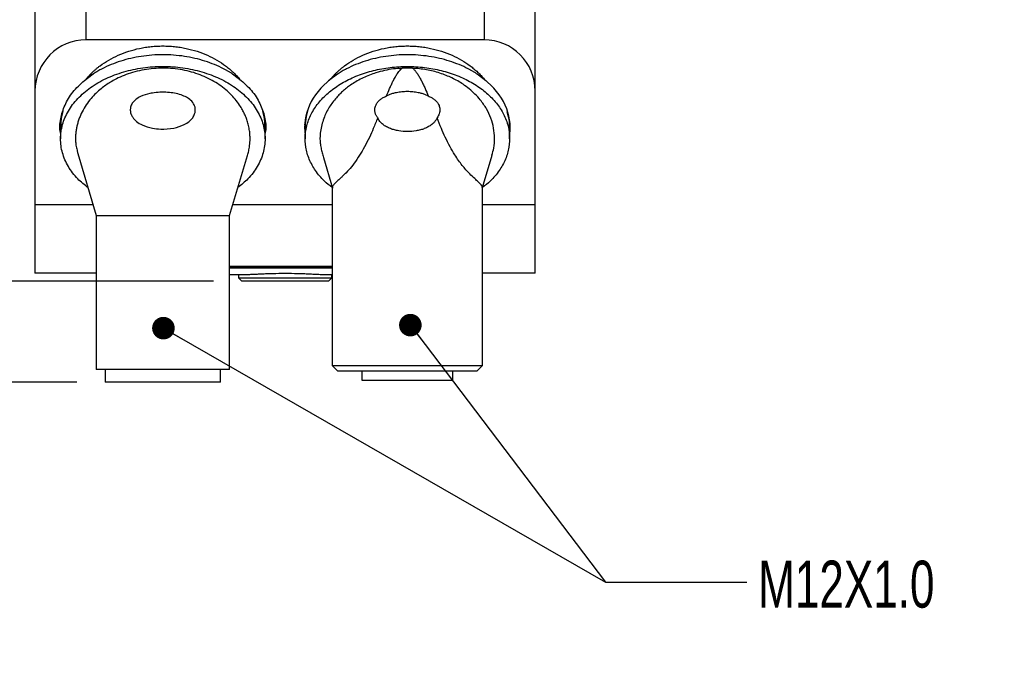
# Model space of a CAD drawing. Header units: millimetres. Extents: x 6 to 273, y 6 to 210.
# Tile 4 of 9: x 99 to 143, y 51 to 80. Entities that reach past the tile are written whole.
import ezdxf

# ---------------------------------------------------------------- set-up
doc = ezdxf.new("R2010")
doc.units = ezdxf.units.MM
doc.layers.add('DIMENSIONS', color=140, linetype='Continuous', lineweight=25)
doc.styles.add('SLDTEXTSTYLE0', font='TXT', dxfattribs={"width": 0.7})
doc.dimstyles.new('SLDDIMSTYLE0', dxfattribs={"dimtxt": 2.158008, "dimasz": 3.302, "dimexe": 0, "dimexo": 0.0625, "dimgap": 0.539502, "dimtad": 0, "dimtih": 1, "dimtoh": 1, "dimlfac": 2, "dimrnd": 1e-09, "dimzin": 12, "dimdsep": 46, "dimtxsty": 'SLDTEXTSTYLE0', "dimsah": 1, "dimcen": 0.09, "dimadec": 0, "dimazin": 3, "dimtfac": 1, "dimtofl": 0, "dimtmove": 0, "dimatfit": 3, "dimfxl": 0, "dimfrac": 2, "dimtolj": 1, "dimtzin": 12, "dimarcsym": 0})
doc.dimstyles.new('SLDDIMSTYLE1', dxfattribs={"dimtxt": 2.158008, "dimasz": 3.302, "dimexe": 0, "dimexo": 0.0625, "dimgap": 0.539502, "dimtad": 0, "dimtih": 1, "dimtoh": 1, "dimlfac": 2, "dimrnd": 1e-09, "dimzin": 12, "dimdsep": 46, "dimtxsty": 'SLDTEXTSTYLE0', "dimsah": 1, "dimcen": 0.09, "dimadec": 0, "dimazin": 3, "dimtfac": 1, "dimtmove": 0, "dimatfit": 0, "dimfxl": 0, "dimfrac": 2, "dimtolj": 1, "dimtzin": 12, "dimarcsym": 0})
doc.dimstyles.new('SLDDIMSTYLE2', dxfattribs={"dimtxt": 0.18, "dimasz": 1.016, "dimexe": 0, "dimexo": 0.0625, "dimgap": 0, "dimtad": 0, "dimtih": 1, "dimtoh": 1, "dimdec": 0, "dimrnd": 1e-09, "dimzin": 0, "dimdsep": 46, "dimtxsty": 'Standard', "dimblk1": 'DOT', "dimblk2": 'DOT', "dimsah": 1, "dimcen": 0.09, "dimadec": 0, "dimazin": 0, "dimtfac": 1.016, "dimtdec": 0, "dimtofl": 0, "dimtmove": 0, "dimatfit": 3, "dimldrblk": 'DOT', "dimfxl": 0, "dimfrac": 2, "dimtolj": 1, "dimtzin": 0, "dimarcsym": 0})

# ---------------------------------------------------------------- blocks, each defined once
blk = doc.blocks.new('_D')
at = {"layer": 'DIMENSIONS'}
for p, q in [((109.343, 110.919), (86.664, 110.919)), ((89.839, 110.919), (89.839, 94.455)), ((86.633, 90.542), (85.908, 90.542)), ((85.908, 90.542), (85.908, 87.112)), ((93.045, 90.542), (93.77, 90.542)), ((93.77, 90.542), (93.77, 87.112)), ((85.908, 87.112), (86.633, 87.112)), ((93.77, 87.112), (93.045, 87.112)), ((89.839, 67.886), (89.839, 86.629)), ((107.393, 67.886), (86.664, 67.886))]:
    blk.add_line(p, q, dxfattribs=at)
for points in [[(89.839, 110.919), (89.331, 107.617), (90.347, 107.617)], [(89.839, 67.886), (90.347, 71.188), (89.331, 71.188)]]:
    blk.add_solid(points, dxfattribs=at)
at = {"layer": 'DIMENSIONS', "char_height": 2.1167, "attachment_point": 1, "style": 'SLDTEXTSTYLE0'}
for s, insert in [('86.1', (86.633, 93.753)), ('3.39', (86.633, 89.841))]:
    blk.add_mtext(s, dxfattribs=dict(at, insert=insert))
blk = doc.blocks.new('_D_1')
at = {"layer": 'DIMENSIONS'}
for p, q in [((109.343, 110.919), (75.034, 110.919)), ((78.209, 110.919), (78.209, 94.455)), ((75.003, 90.542), (74.278, 90.542)), ((74.278, 90.542), (74.278, 87.112)), ((81.415, 90.542), (82.14, 90.542)), ((82.14, 90.542), (82.14, 87.112)), ((74.278, 87.112), (75.003, 87.112)), ((82.14, 87.112), (81.415, 87.112)), ((78.209, 63.342), (78.209, 86.629)), ((101.243, 63.342), (75.034, 63.342))]:
    blk.add_line(p, q, dxfattribs=at)
for points in [[(78.209, 110.919), (77.701, 107.617), (78.717, 107.617)], [(78.209, 63.342), (78.717, 66.644), (77.701, 66.644)]]:
    blk.add_solid(points, dxfattribs=at)
at = {"layer": 'DIMENSIONS', "char_height": 2.1167, "attachment_point": 1, "style": 'SLDTEXTSTYLE0'}
for s, insert in [('95.2', (75.003, 93.753)), ('3.75', (75.003, 89.841))]:
    blk.add_mtext(s, dxfattribs=dict(at, insert=insert))
blk = doc.blocks.new('_D_2')
at = {"layer": 'DIMENSIONS'}
for p, q in [((89.839, 67.886), (89.839, 74.236)), ((107.393, 67.886), (86.664, 67.886)), ((101.243, 63.342), (86.664, 63.342)), ((89.839, 54.447), (89.839, 63.342)), ((74.844, 54.447), (74.119, 54.447)), ((74.119, 54.447), (74.119, 51.017)), ((81.257, 54.447), (81.981, 54.447)), ((81.981, 54.447), (81.981, 51.017)), ((85.147, 54.447), (89.839, 54.447)), ((74.119, 51.017), (74.844, 51.017)), ((81.981, 51.017), (81.257, 51.017))]:
    blk.add_line(p, q, dxfattribs=at)
for points in [[(89.839, 67.886), (90.347, 71.188), (89.331, 71.188)], [(89.839, 63.342), (89.331, 60.04), (90.347, 60.04)]]:
    blk.add_solid(points, dxfattribs=at)
at = {"layer": 'DIMENSIONS', "char_height": 2.1167, "attachment_point": 1, "style": 'SLDTEXTSTYLE0'}
for s, insert in [('9.1', (75.741, 57.659)), ('0.36', (74.844, 53.746))]:
    blk.add_mtext(s, dxfattribs=dict(at, insert=insert))
blk = doc.blocks.new('_Dot')
at = {"color": 0, "linetype": 'ByBlock', "lineweight": -2}
blk.add_line((-0.5, 0), (-1, 0), dxfattribs=at)
at = {"color": 0, "linetype": 'ByBlock', "const_width": 0.5}
blk.add_lwpolyline([(-0.25, 0, 1), (0.25, 0, 1)], format="xyb", close=True, dxfattribs=at)

msp = doc.modelspace()

# ---------------------------------------------------------------- linework, layer by layer
for p, q in [((99.3634, 97.7433), (99.3634, 76.4432)), ((101.6634, 78.7433), (101.6634, 97.7433)), ((119.5634, 97.7433), (119.5634, 78.7433)), ((121.8634, 76.4432), (121.8634, 97.7433)), ((119.5634, 78.7433), (101.6634, 78.7433)), ((101.977, 77.2025), (101.5836, 76.9021)), ((108.6431, 76.9022), (108.25, 77.2023)), ((112.977, 77.2025), (112.5702, 76.8919)), ((119.642, 76.903), (119.25, 77.2023)), ((99.3634, 76.4432), (99.3634, 71.3188)), ((121.8634, 71.3188), (121.8634, 76.4432)), ((111.4884, 74.9423), (111.5134, 74.7628)), ((120.7134, 74.7628), (120.7384, 74.9423)), ((100.5063, 74.8137), (100.5134, 74.7628)), ((100.5134, 74.8236), (100.5134, 74.2933)), ((109.7134, 74.2933), (109.7134, 74.8236)), ((109.7134, 74.7628), (109.7205, 74.8137)), ((111.5134, 74.8236), (111.5134, 74.2933)), ((120.7134, 74.2933), (120.7134, 74.8236)), ((101.288, 73.6334), (102.1222, 70.8413)), ((108.1134, 70.8413), (108.9238, 73.546)), ((119.4884, 72.0928), (119.9243, 73.5477)), ((112.3346, 73.4556), (112.7499, 72.068)), ((112.7384, 72.105), (112.7384, 64.0913)), ((119.4884, 64.0913), (119.4884, 72.106)), ((99.3634, 71.3188), (99.3634, 68.2433)), ((101.9795, 71.3188), (99.3634, 71.3188)), ((112.7384, 71.3188), (108.2565, 71.3188)), ((121.8634, 71.3188), (119.4884, 71.3188)), ((121.8634, 68.2433), (121.8634, 71.3188)), ((102.1134, 70.8421), (102.1134, 63.9168)), ((108.1134, 63.9168), (108.1134, 70.8413)), ((102.1134, 68.2433), (99.3634, 68.2433)), ((108.1134, 68.5667), (112.7384, 68.5667)), ((108.1134, 68.5525), (112.7384, 68.5525)), ((112.7384, 68.4699), (108.1134, 68.4699)), ((121.8634, 68.2433), (119.4884, 68.2433)), ((108.1134, 68.1863), (108.7605, 68.1863)), ((108.5134, 68.1863), (108.5134, 68.0363)), ((108.5134, 68.0363), (108.6634, 67.8863)), ((108.5134, 68.0363), (112.7134, 68.0363)), ((112.4663, 68.1863), (112.7384, 68.1863)), ((112.5634, 67.8863), (112.7134, 68.0363)), ((112.7134, 68.0363), (112.7134, 68.1863)), ((102.5134, 63.9168), (102.5134, 63.3418)), ((107.7134, 63.3418), (107.7134, 63.9168)), ((112.7384, 64.0913), (112.9884, 63.8413)), ((112.7384, 64.0913), (119.4884, 64.0913)), ((114.0634, 63.8413), (114.0634, 63.4413)), ((118.1634, 63.4413), (118.1634, 63.8413)), ((119.2384, 63.8413), (119.4884, 64.0913))]:
    msp.add_line(p, q)
for centre, major_axis, ratio, start_param, end_param in [((101.6634, 76.4432), (0, 2.3001), 0.9999674, 0, 1.5707963), ((119.5634, 76.4432), (0, 2.3001), 0.9999674, 4.712389, 6.2831853), ((116.1134, 74.8007), (4.625, 0), 0.7071183, 2.4142329, 3.2456146), ((116.1134, 74.8007), (4.625, 0), 0.7071183, 6.1791634, 7.010614)]:
    msp.add_ellipse(centre, major_axis=major_axis, ratio=ratio, start_param=start_param, end_param=end_param)
for points, knots in [([(101.6588, 76.9752), (101.685, 77.0063), (101.7374, 77.0682), (101.821, 77.1585), (101.9079, 77.2466), (101.9986, 77.3322), (102.093, 77.4155), (102.191, 77.4963), (102.3791, 77.6416), (102.6741, 77.8373), (103.1048, 78.0578), (103.5705, 78.236), (103.9858, 78.3454), (104.3274, 78.408), (104.5878, 78.4416), (104.85, 78.4627), (105.0255, 78.4653), (105.1134, 78.4666)], [0, 0, 0, 0, 0.0362223, 0.0722324, 0.1080676, 0.1437658, 0.1793653, 0.2149047, 0.2504227, 0.3766195, 0.5005597, 0.6260225, 0.7504505, 0.8133551, 0.8756986, 0.9378045, 1, 1, 1, 1]), ([(105.1134, 78.4666), (105.1575, 78.4663), (105.2456, 78.4656), (105.3775, 78.4603), (105.509, 78.4519), (105.6401, 78.4399), (105.7708, 78.4247), (105.901, 78.406), (106.0309, 78.3839), (106.2864, 78.3336), (106.6611, 78.2344), (107.1267, 78.0557), (107.5569, 77.8347), (107.8781, 77.6211), (108.1132, 77.4349), (108.2766, 77.289), (108.4297, 77.1362), (108.5216, 77.0292), (108.5678, 76.9754)], [0, 0, 0, 0, 0.0312268, 0.0623973, 0.0935528, 0.1247347, 0.1559843, 0.1873425, 0.2188501, 0.2505468, 0.3751938, 0.5011338, 0.6246927, 0.7507453, 0.8125896, 0.8746112, 0.9370144, 1, 1, 1, 1]), ([(112.6588, 76.9752), (112.685, 77.0063), (112.7373, 77.0681), (112.8208, 77.1584), (112.9077, 77.2463), (112.9983, 77.3319), (113.0926, 77.4151), (113.1905, 77.4959), (113.3784, 77.641), (113.6729, 77.8365), (114.1031, 78.057), (114.5686, 78.2353), (114.9841, 78.345), (115.3259, 78.4078), (115.5868, 78.4415), (115.8495, 78.4627), (116.0254, 78.4653), (116.1134, 78.4666)], [0, 0, 0, 0, 0.0361921, 0.0721725, 0.10797839, 0.14364755, 0.17921815, 0.2147287, 0.25021791, 0.37624165, 0.50001632, 0.62552274, 0.74999305, 0.81301434, 0.87547183, 0.93769074, 1, 1, 1, 1]), ([(116.1134, 78.4666), (116.1575, 78.4663), (116.2457, 78.4656), (116.3778, 78.4603), (116.5095, 78.4518), (116.6407, 78.4399), (116.7716, 78.4245), (116.902, 78.4058), (117.032, 78.3837), (117.2873, 78.3334), (117.6614, 78.2343), (118.1259, 78.056), (118.5548, 77.8359), (118.8755, 77.6229), (119.1109, 77.4368), (119.2752, 77.2904), (119.4291, 77.137), (119.5214, 77.0294), (119.5678, 76.9754)], [0, 0, 0, 0, 0.0312649, 0.0624733, 0.0936666, 0.1248863, 0.1561739, 0.1875705, 0.2191168, 0.2508531, 0.3752781, 0.5009924, 0.6240678, 0.74962, 0.8117414, 0.8740409, 0.936726, 1, 1, 1, 1]), ([(108.5678, 76.9752), (108.5366, 76.9995), (108.4744, 77.0481), (108.3771, 77.1184), (108.2772, 77.1867), (108.1742, 77.2528), (108.0683, 77.3169), (107.9594, 77.3787), (107.7552, 77.4879), (107.4439, 77.6324), (107.0099, 77.79), (106.5547, 77.9144), (105.9267, 78.0339), (105.1132, 78.0956), (104.2999, 78.0338), (103.6719, 77.9143), (103.2167, 77.7899), (102.7827, 77.6323), (102.4422, 77.4742), (102.1845, 77.3333), (101.9998, 77.2207), (101.8234, 77.1019), (101.7137, 77.0173), (101.6588, 76.975)], [0, 0, 0, 0, 0.0178499, 0.0356792, 0.053504, 0.0713408, 0.0892059, 0.1071153, 0.1250852, 0.1877007, 0.2501169, 0.3124996, 0.3751482, 0.500005, 0.6248617, 0.6874755, 0.749893, 0.812275, 0.8749246, 0.9063165, 0.9375683, 0.968767, 1, 1, 1, 1]), ([(119.5678, 76.9752), (119.5366, 76.9995), (119.4744, 77.0481), (119.3771, 77.1184), (119.2772, 77.1867), (119.1742, 77.2528), (119.0683, 77.3169), (118.9594, 77.3787), (118.7552, 77.4879), (118.4439, 77.6324), (118.0099, 77.79), (117.5547, 77.9144), (116.9267, 78.0339), (116.1132, 78.0956), (115.2999, 78.0338), (114.6719, 77.9143), (114.2167, 77.7899), (113.7827, 77.6323), (113.4422, 77.4742), (113.1845, 77.3333), (112.9998, 77.2207), (112.8234, 77.1019), (112.7137, 77.0173), (112.6588, 76.975)], [0, 0, 0, 0, 0.0178499, 0.0356792, 0.053504, 0.0713408, 0.0892059, 0.1071153, 0.1250852, 0.1877007, 0.2501169, 0.3124996, 0.3751482, 0.500005, 0.6248617, 0.6874755, 0.749893, 0.812275, 0.8749246, 0.9063165, 0.9375683, 0.968767, 1, 1, 1, 1]), ([(101.7494, 72.0892), (101.5885, 72.2178), (101.2278, 72.5059), (100.8386, 73.0421), (100.572, 73.6542), (100.4839, 74.2934), (100.5726, 74.9319), (100.8362, 75.5461), (101.264, 76.112), (101.8397, 76.6081), (102.5413, 77.0152), (103.3417, 77.3178), (104.2102, 77.504), (105.1134, 77.5669), (106.0166, 77.504), (106.8851, 77.3178), (107.6855, 77.0152), (108.387, 76.6081), (108.9628, 76.112), (109.3906, 75.5461), (109.6541, 74.9319), (109.7429, 74.2934), (109.6548, 73.6542), (109.3881, 73.0421), (109.0026, 72.5102), (108.6469, 72.2256), (108.4908, 72.1007)], [0, 0, 0, 0, 0.0341452, 0.0765405, 0.1189359, 0.1613313, 0.2037267, 0.2461221, 0.2885175, 0.3309129, 0.3733083, 0.4157037, 0.4580991, 0.5004945, 0.5428899, 0.5852853, 0.6276806, 0.670076, 0.7124714, 0.7548668, 0.7972622, 0.8396576, 0.882053, 0.9244484, 0.9668438, 1, 1, 1, 1]), ([(112.7384, 72.0975), (112.6158, 72.1925), (112.3186, 72.423), (111.9665, 72.8547), (111.6804, 73.3667), (111.524, 73.9072), (111.4973, 74.4582), (111.6023, 75.0046), (111.8356, 75.5308), (112.1907, 76.0217), (112.6575, 76.4634), (113.2227, 76.8434), (113.8701, 77.1507), (114.5814, 77.3767), (115.3363, 77.515), (116.1134, 77.5615), (116.8904, 77.515), (117.6453, 77.3767), (118.3567, 77.1507), (119.0041, 76.8434), (119.5693, 76.4634), (120.0361, 76.0217), (120.3912, 75.5308), (120.6245, 75.0046), (120.7295, 74.4582), (120.7028, 73.9072), (120.5464, 73.3667), (120.2603, 72.8547), (119.9082, 72.423), (119.611, 72.1925), (119.4884, 72.0975)], [0, 0, 0, 0, 0.0256097, 0.0621013, 0.0985928, 0.1350844, 0.171576, 0.2080675, 0.2445591, 0.2810506, 0.3175422, 0.3540338, 0.3905253, 0.4270169, 0.4635084, 0.5, 0.5364916, 0.5729831, 0.6094747, 0.6459662, 0.6824578, 0.7189494, 0.7554409, 0.7919325, 0.828424, 0.8649156, 0.9014072, 0.9378987, 0.9743903, 1, 1, 1, 1]), ([(108.9219, 73.5466), (108.9321, 73.5789), (108.9638, 73.6788), (108.9943, 73.8281), (109.0194, 73.9931), (109.0327, 74.1379), (109.0389, 74.3001), (109.0337, 74.4926), (109.008, 74.7147), (108.9603, 74.9392), (108.8957, 75.1523), (108.8174, 75.353), (108.7227, 75.549), (108.5952, 75.7689), (108.4263, 76.0082), (108.2035, 76.2632), (107.9466, 76.5026), (107.6539, 76.7244), (107.3324, 76.9231), (106.9819, 77.0966), (106.6066, 77.2404), (106.2052, 77.3521), (105.7853, 77.4291), (105.3524, 77.4691), (104.916, 77.4712), (104.4825, 77.4347), (104.0581, 77.3611), (103.6572, 77.2525), (103.2818, 77.1124), (102.9691, 76.9614), (102.7059, 76.8083), (102.488, 76.6611), (102.2641, 76.4862), (102.0405, 76.2799), (101.8146, 76.0265), (101.6108, 75.7424), (101.4659, 75.4778), (101.3701, 75.2559), (101.3085, 75.0815), (101.2609, 74.911), (101.2267, 74.739), (101.198, 74.5659), (101.1807, 74.3854), (101.1812, 74.1987), (101.2062, 73.9944), (101.2445, 73.8045), (101.2759, 73.6801), (101.2877, 73.6333)], [0, 0, 0, 0, 0.00920257, 0.02850449, 0.04194914, 0.05539354, 0.06885828, 0.08712883, 0.10895254, 0.13082205, 0.15028825, 0.16957757, 0.18875739, 0.20789623, 0.23569086, 0.26310435, 0.29122444, 0.3191947, 0.34739976, 0.37512601, 0.40325261, 0.43120102, 0.45982945, 0.48841687, 0.51692443, 0.54550858, 0.57411134, 0.60272017, 0.62978843, 0.65748656, 0.67709088, 0.69681576, 0.71676688, 0.74268543, 0.76907808, 0.8000307, 0.83121033, 0.84792957, 0.86458276, 0.88121367, 0.89628974, 0.91293707, 0.92971534, 0.9466138, 0.96483806, 0.98674317, 1, 1, 1, 1]), ([(115.8783, 77.4671), (115.7468, 77.4574), (115.4803, 77.4378), (115.0856, 77.366), (114.7258, 77.271), (114.4053, 77.159), (114.1241, 77.0382), (113.8572, 76.8997), (113.6227, 76.7549), (113.4178, 76.6078), (113.2397, 76.4617), (113.0721, 76.305), (112.9062, 76.1283), (112.7464, 75.9313), (112.5935, 75.7064), (112.4595, 75.4651), (112.3452, 75.198), (112.2574, 74.9139), (112.2044, 74.6177), (112.175, 74.3463), (112.1915, 74.0992), (112.2283, 73.8793), (112.2786, 73.6643), (112.3162, 73.5246), (112.3348, 73.4556)], [0, 0, 0, 0, 0.0522577, 0.1059352, 0.1607376, 0.2040085, 0.2472434, 0.2907708, 0.3349124, 0.3703118, 0.4062247, 0.4428031, 0.4801914, 0.5248646, 0.569826, 0.6197543, 0.6697595, 0.7259276, 0.7822451, 0.8367834, 0.8780481, 0.9204222, 0.9607083, 1, 1, 1, 1]), ([(115.1734, 76.2178), (115.2193, 76.3288), (115.2897, 76.4989), (115.3892, 76.7179), (115.4699, 76.8847), (115.5526, 77.0409), (115.6326, 77.1746), (115.702, 77.2756), (115.761, 77.3509), (115.8184, 77.4149), (115.8591, 77.4504), (115.8783, 77.4671)], [0, 0, 0, 0, 0.2497901, 0.3826823, 0.4992719, 0.6344157, 0.7491838, 0.8222671, 0.8882552, 0.947386, 1, 1, 1, 1]), ([(116.3485, 77.4671), (116.3172, 77.469), (116.2546, 77.4729), (116.1605, 77.4754), (116.0663, 77.4754), (115.9722, 77.4729), (115.9096, 77.469), (115.8783, 77.4671)], [0, 0, 0, 0, 0.200155, 0.40007752, 0.59992248, 0.799845, 1, 1, 1, 1]), ([(119.9172, 73.5497), (119.9488, 73.6584), (120.0232, 73.9143), (120.0475, 74.3263), (120.0062, 74.7752), (119.8827, 75.217), (119.6834, 75.6431), (119.4336, 76.0058), (119.1652, 76.3024), (118.9045, 76.5365), (118.5676, 76.7858), (118.1348, 77.0349), (117.5781, 77.2567), (116.9789, 77.4121), (116.5568, 77.4489), (116.3485, 77.4671)], [0, 0, 0, 0, 0.0631831, 0.1487788, 0.2340566, 0.3192398, 0.4047374, 0.4892692, 0.5484978, 0.6051789, 0.6588808, 0.7448432, 0.8290109, 0.9155942, 1, 1, 1, 1]), ([(116.3485, 77.4671), (116.3611, 77.4563), (116.3875, 77.434), (116.4254, 77.3956), (116.4641, 77.3521), (116.5033, 77.3033), (116.5429, 77.2493), (116.5999, 77.165), (116.6742, 77.0409), (116.757, 76.8844), (116.8379, 76.7174), (116.9373, 76.4986), (117.0075, 76.3287), (117.0534, 76.2178)], [0, 0, 0, 0, 0.0343517, 0.0715332, 0.1116648, 0.1548407, 0.201135, 0.2506065, 0.3655675, 0.5010084, 0.6177765, 0.750619, 1, 1, 1, 1]), ([(100.5134, 74.5433), (100.5066, 74.5729), (100.4522, 74.8118), (100.5167, 75.2714), (100.721, 75.8905), (101.0986, 76.4756), (101.4721, 76.8086), (101.6588, 76.9751)], [0, 0, 0, 0, 0.0341261, 0.2755946, 0.5170631, 0.7585315, 1, 1, 1, 1]), ([(108.5677, 76.9753), (108.7545, 76.8088), (109.128, 76.4758), (109.5057, 75.8906), (109.71, 75.2716), (109.7746, 74.8119), (109.7201, 74.5729), (109.7134, 74.5433)], [0, 0, 0, 0, 0.2414636, 0.4829272, 0.7243908, 0.9658544, 1, 1, 1, 1]), ([(103.6531, 75.5428), (103.6516, 75.5588), (103.6496, 75.5896), (103.6518, 75.645), (103.6633, 75.7157), (103.6915, 75.8013), (103.759, 75.9254), (103.895, 76.0698), (104.1602, 76.2276), (104.4237, 76.3085), (104.8294, 76.3831), (105.3101, 76.4012), (105.8314, 76.313), (106.1723, 76.1701), (106.3827, 76.027), (106.5179, 75.8582), (106.5737, 75.6863), (106.5808, 75.5472), (106.5477, 75.3922), (106.4557, 75.2231), (106.2961, 75.0596), (106.016, 74.8854), (105.5832, 74.7502), (105.0911, 74.7152), (104.6075, 74.7654), (104.2347, 74.8749), (103.9352, 75.0524), (103.7883, 75.2048), (103.7183, 75.3228), (103.6916, 75.3773), (103.6753, 75.4188), (103.6659, 75.4372), (103.6636, 75.4528), (103.6609, 75.4749), (103.6572, 75.506), (103.6542, 75.5319), (103.6531, 75.5428)], [0, 0, 0, 0, 0.0064494, 0.0124147, 0.022349, 0.035341, 0.0489002, 0.080049, 0.1160522, 0.1756509, 0.1914614, 0.2834601, 0.3669119, 0.4030881, 0.4347315, 0.4716822, 0.4898477, 0.5074787, 0.5272239, 0.5528863, 0.5844519, 0.6198518, 0.6876237, 0.7671107, 0.8164792, 0.8832828, 0.9234362, 0.9586704, 0.9684544, 0.979174, 0.9831803, 0.9865699, 0.9874052, 0.9894876, 0.9955629, 1, 1, 1, 1]), ([(114.78, 75.2276), (114.7691, 75.2428), (114.7476, 75.2727), (114.7201, 75.3198), (114.6968, 75.3677), (114.6782, 75.4166), (114.6641, 75.4663), (114.6481, 75.5514), (114.6485, 75.677), (114.6988, 75.8264), (114.7867, 75.9578), (114.8989, 76.063), (115.0299, 76.1515), (115.1242, 76.1951), (115.1734, 76.2178)], [0, 0, 0, 0, 0.0444634, 0.0874739, 0.1292996, 0.1702405, 0.2106255, 0.2508067, 0.3737234, 0.5005818, 0.6195724, 0.7504294, 0.8699969, 1, 1, 1, 1]), ([(115.1734, 76.2178), (115.1955, 76.2295), (115.24, 76.2533), (115.3104, 76.2846), (115.3842, 76.3132), (115.4616, 76.3387), (115.5426, 76.3612), (115.6758, 76.392), (115.866, 76.4208), (116.113, 76.4325), (116.3603, 76.4209), (116.5789, 76.3878), (116.7637, 76.3409), (116.9161, 76.2879), (117.0083, 76.2408), (117.0534, 76.2178)], [0, 0, 0, 0, 0.0392314, 0.0793329, 0.1204099, 0.1625602, 0.2058746, 0.2504366, 0.3732362, 0.4997449, 0.6265936, 0.7497657, 0.8375643, 0.9207245, 1, 1, 1, 1]), ([(117.0534, 76.2178), (117.0787, 76.2065), (117.1283, 76.1845), (117.1983, 76.1468), (117.263, 76.1066), (117.3467, 76.0456), (117.4402, 75.9576), (117.5279, 75.8265), (117.5783, 75.677), (117.5788, 75.534), (117.5504, 75.4152), (117.5084, 75.3169), (117.4677, 75.2579), (117.4468, 75.2276)], [0, 0, 0, 0, 0.0665847, 0.1303211, 0.1914426, 0.2502178, 0.3807027, 0.4994529, 0.6264226, 0.7495104, 0.829943, 0.912603, 1, 1, 1, 1]), ([(100.6209, 75.5129), (100.5786, 75.3629), (100.5143, 75.1348), (100.5232, 74.903), (100.5263, 74.8236)], [0, 0, 0, 0, 0.6577814, 1, 1, 1, 1]), ([(109.7005, 74.8236), (109.7036, 74.903), (109.7125, 75.1348), (109.6482, 75.3629), (109.6059, 75.5129)], [0, 0, 0, 0, 0.3422062, 1, 1, 1, 1]), ([(111.6241, 75.5279), (111.5802, 75.3729), (111.5143, 75.1399), (111.5233, 74.903), (111.5263, 74.8236)], [0, 0, 0, 0, 0.6651059, 1, 1, 1, 1]), ([(120.7005, 74.8236), (120.7036, 74.903), (120.7125, 75.13), (120.6497, 75.3534), (120.6089, 75.4987)], [0, 0, 0, 0, 0.349454, 1, 1, 1, 1]), ([(114.78, 75.2276), (114.7151, 75.0687), (114.5947, 74.774), (114.3982, 74.3366), (114.1935, 73.9325), (113.9639, 73.5379), (113.723, 73.1867), (113.5148, 72.9333), (113.3562, 72.764), (113.241, 72.6487), (113.1301, 72.5432), (113.0063, 72.4286), (112.8796, 72.313), (112.7934, 72.2235), (112.7523, 72.16), (112.7371, 72.1253), (112.7399, 72.1087), (112.7406, 72.105)], [0, 0, 0, 0, 0.0980743, 0.1819213, 0.2766433, 0.3631694, 0.4562884, 0.5447844, 0.5880105, 0.6325873, 0.6786982, 0.7265088, 0.8038095, 0.889993, 0.9365646, 0.9854869, 1, 1, 1, 1]), ([(117.4468, 75.2276), (117.4377, 75.2093), (117.4194, 75.1725), (117.3863, 75.1201), (117.3489, 75.0697), (117.3067, 75.0214), (117.2599, 74.9751), (117.1797, 74.9065), (117.0546, 74.8237), (116.8818, 74.7447), (116.6954, 74.6855), (116.4419, 74.6329), (116.1134, 74.6081), (115.785, 74.6329), (115.5312, 74.6855), (115.345, 74.7447), (115.1723, 74.8237), (115.0381, 74.9125), (114.9429, 74.9965), (114.8777, 75.0685), (114.8223, 75.1448), (114.794, 75.2002), (114.78, 75.2276)], [0, 0, 0, 0, 0.0198577, 0.0399679, 0.0604627, 0.081467, 0.103097, 0.1254589, 0.1857434, 0.2505832, 0.3114917, 0.3756396, 0.4998944, 0.6245409, 0.6885976, 0.7494502, 0.8142278, 0.8744857, 0.9077615, 0.9395089, 0.9701122, 1, 1, 1, 1]), ([(119.4825, 72.106), (119.4844, 72.1099), (119.4976, 72.1369), (119.4563, 72.1919), (119.3937, 72.2649), (119.3345, 72.3233), (119.2675, 72.3857), (119.1568, 72.4873), (118.9866, 72.6452), (118.7713, 72.8655), (118.5805, 73.0924), (118.4143, 73.3157), (118.2292, 73.595), (118.027, 73.9443), (117.8247, 74.3448), (117.6303, 74.7781), (117.5111, 75.0702), (117.4468, 75.2276)], [0, 0, 0, 0, 0.01614823, 0.11186846, 0.15626056, 0.19837094, 0.23824917, 0.27595365, 0.37018551, 0.45826745, 0.51691447, 0.57744082, 0.64037059, 0.7260045, 0.81971188, 0.9028321, 1, 1, 1, 1]), ([(102.1155, 70.842), (102.116, 70.842), (102.1184, 70.8418), (102.1464, 70.8417), (102.2316, 70.8416), (102.3826, 70.8415), (102.5744, 70.8414), (102.7721, 70.8414), (103.022, 70.8414), (103.3287, 70.8413), (103.6948, 70.8413), (104.1197, 70.8413), (104.599, 70.8413), (104.9385, 70.8413), (105.1134, 70.8413)], [0, 0, 0, 0, 0.0174893, 0.0784337, 0.1658394, 0.2796698, 0.3465681, 0.4200829, 0.5002124, 0.5869545, 0.6803068, 0.7802669, 0.8868322, 1, 1, 1, 1]), ([(105.1134, 70.8413), (105.5061, 70.8413), (105.8986, 70.8413), (106.6242, 70.8413), (106.957, 70.8413), (107.5124, 70.8413), (107.7347, 70.8413), (108.0353, 70.8413), (108.1134, 70.8413), (108.1134, 70.8413)], [0.25, 0.25, 0.25, 0.25, 0.3125, 0.3125, 0.375, 0.375, 0.4375, 0.4375, 0.5, 0.5, 0.5, 0.5]), ([(108.7605, 68.1863), (108.7763, 68.1864), (108.8077, 68.1865), (108.8592, 68.1875), (108.9139, 68.189), (108.972, 68.1909), (109.0334, 68.1933), (109.1408, 68.1979), (109.3048, 68.2057), (109.5384, 68.2168), (109.7906, 68.2274), (110.1451, 68.2389), (110.6141, 68.2456), (111.0833, 68.2388), (111.4383, 68.2273), (111.6906, 68.2167), (111.9241, 68.2056), (112.1111, 68.1967), (112.2572, 68.1907), (112.3705, 68.1871), (112.4343, 68.1866), (112.4663, 68.1863)], [0, 0, 0, 0, 0.0209699, 0.0418633, 0.0627213, 0.083585, 0.1044957, 0.1254944, 0.1880562, 0.2506268, 0.3131288, 0.3755917, 0.5001013, 0.6248564, 0.6874048, 0.7500143, 0.812558, 0.8751135, 0.9168152, 0.9583356, 1, 1, 1, 1]), ([(112.5634, 67.8863), (112.5634, 67.8863), (112.5126, 67.8863), (112.3173, 67.8863), (112.1727, 67.8863), (111.8118, 67.8863), (111.5954, 67.8863), (111.1238, 67.8863), (110.8686, 67.8863), (110.3581, 67.8863), (110.103, 67.8863), (109.6313, 67.8863), (109.415, 67.8863), (109.054, 67.8863), (108.9095, 67.8863), (108.7141, 67.8863), (108.6634, 67.8863), (108.6634, 67.8863)], [0, 0, 0, 0, 0.125, 0.125, 0.25, 0.25, 0.375, 0.375, 0.5, 0.5, 0.625, 0.625, 0.75, 0.75, 0.875, 0.875, 1, 1, 1, 1]), ([(108.1134, 63.9168), (108.1134, 63.9168), (108.0353, 63.9168), (107.7347, 63.9168), (107.5124, 63.9168), (106.957, 63.9168), (106.6242, 63.9168), (105.8986, 63.9168), (105.5061, 63.9168), (104.7207, 63.9168), (104.3281, 63.9168), (103.6025, 63.9168), (103.2697, 63.9168), (102.7144, 63.9168), (102.492, 63.9168), (102.1915, 63.9168), (102.1134, 63.9168), (102.1134, 63.9168)], [0, 0, 0, 0, 0.125, 0.125, 0.25, 0.25, 0.375, 0.375, 0.5, 0.5, 0.625, 0.625, 0.75, 0.75, 0.875, 0.875, 1, 1, 1, 1]), ([(119.2384, 63.8413), (119.2384, 63.8413), (119.1571, 63.8413), (118.844, 63.8413), (118.6123, 63.8413), (118.0338, 63.8413), (117.6872, 63.8413), (116.9314, 63.8413), (116.5225, 63.8413), (115.7043, 63.8413), (115.2954, 63.8413), (114.5396, 63.8413), (114.1929, 63.8413), (113.6144, 63.8413), (113.3828, 63.8413), (113.0697, 63.8413), (112.9884, 63.8413), (112.9884, 63.8413)], [0, 0, 0, 0, 0.125, 0.125, 0.25, 0.25, 0.375, 0.375, 0.5, 0.5, 0.625, 0.625, 0.75, 0.75, 0.875, 0.875, 1, 1, 1, 1]), ([(107.7134, 63.3418), (107.7134, 63.3418), (107.6457, 63.3418), (107.3852, 63.3418), (107.1925, 63.3418), (106.7112, 63.3418), (106.4228, 63.3418), (105.7939, 63.3418), (105.4537, 63.3418), (104.773, 63.3418), (104.4328, 63.3418), (103.804, 63.3418), (103.5156, 63.3418), (103.0343, 63.3418), (102.8415, 63.3418), (102.5811, 63.3418), (102.5134, 63.3418), (102.5134, 63.3418)], [0, 0, 0, 0, 0.125, 0.125, 0.25, 0.25, 0.375, 0.375, 0.5, 0.5, 0.625, 0.625, 0.75, 0.75, 0.875, 0.875, 1, 1, 1, 1]), ([(114.0768, 63.4413), (114.0732, 63.4413), (114.0591, 63.4413), (114.1565, 63.4413), (114.3641, 63.4413), (114.6806, 63.4413), (115.0775, 63.4413), (115.5348, 63.4413), (116.0253, 63.4413), (116.521, 63.4413), (116.9931, 63.4413), (117.4143, 63.4413), (117.7615, 63.4413), (118.0094, 63.4413), (118.1486, 63.4413), (118.1503, 63.4413), (118.151, 63.4413)], [0, 0, 0, 0, 0.0266266, 0.1032603, 0.179894, 0.2565278, 0.3331615, 0.4097952, 0.486429, 0.5630627, 0.6396964, 0.7163302, 0.7929639, 0.8695976, 0.9462314, 1, 1, 1, 1])]:
    msp.add_open_spline(points, degree=3, knots=knots)

# ---------------------------------------------------------------- texts
at = {"layer": 'DIMENSIONS', "insert": (131.8946, 55.3173), "char_height": 2.11667, "attachment_point": 1, "style": 'SLDTEXTSTYLE0'}
msp.add_mtext('M12X1.0', dxfattribs=at)
msp.add_mtext('M12X1.0', dxfattribs=at)

# ---------------------------------------------------------------- dimensions: what is measured, and where the dimension line sits
at = {"layer": 'DIMENSIONS'}
for base, p1, p2, dimstyle, picture, middle in [((78.2089, 63.3418), (110.6134, 110.9186), (102.5134, 63.3418), 'SLDDIMSTYLE0', '_D_1', (78.2089, 90.5418)), ((89.839, 67.8863), (110.6134, 110.9186), (108.6634, 67.8863), 'SLDDIMSTYLE0', '_D', (89.839, 90.5418)), ((89.839, 63.3418), (108.6634, 67.8863), (102.5134, 63.3418), 'SLDDIMSTYLE1', '_D_2', (89.839, 54.4471))]:
    dim = msp.add_linear_dim(base=base, p1=p1, p2=p2, angle=90, dimstyle=dimstyle, dxfattribs=at)
    dim.commit()
    dim.dimension.update_dxf_attribs({"geometry": picture, "text_midpoint": middle, "dimtype": 160})

# ---------------------------------------------------------------- leaders
for points in [[(105.1406, 65.7739), (125.0317, 54.3491), (131.3817, 54.3491)], [(116.2486, 65.9093), (125.0317, 54.3491), (131.3817, 54.3491)]]:
    msp.add_leader(points, dimstyle='SLDDIMSTYLE2', dxfattribs=at)

doc.saveas('drawing.dxf')
